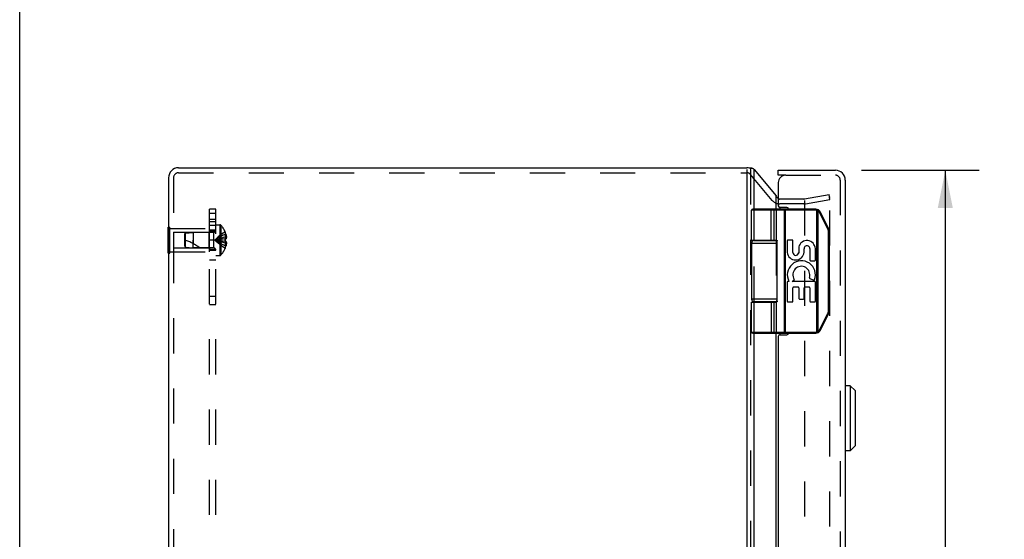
# Model space of a CAD drawing. Header units: inches. Extents: x 0 to 77.3, y 0 to 50.
# Tile 20 of 23: x 0 to 11.9, y 31.1 to 37.4. Entities that reach past the tile are written whole.
import ezdxf

# ---------------------------------------------------------------- set-up
doc = ezdxf.new("R2010")
doc.units = ezdxf.units.IN
doc.header["$LTSCALE"] = 4.25
doc.header["$MEASUREMENT"] = 0
doc.linetypes.add('HIDDEN', pattern=[0.2, 0.1, -0.1])
doc.layers.get('0').update_dxf_attribs({"linetype": 'CONTINUOUS'})
for name, color, linetype in [('DEFAULT_2', 8, 'HIDDEN'), ('DIMENSIONS', 7, 'CONTINUOUS'), ('DOOR_ASSEMBLY', 7, 'CONTINUOUS'), ('SUBPANEL', 7, 'CONTINUOUS')]:
    doc.layers.add(name, color=color, linetype=linetype)
doc.styles.get("Standard").update_dxf_attribs({"font": 'arial.ttf'})
doc.dimstyles.new('DIMSTYLE_1', dxfattribs={"dimtxt": 0.340909, "dimasz": 0.454545, "dimexe": 0.09, "dimexo": 0.07, "dimgap": 0.0375, "dimtad": 0, "dimtih": 1, "dimtoh": 1, "dimzin": 4, "dimdsep": 46, "dimtxsty": 'Standard', "dimblk": '_FILLED', "dimblk1": '_FILLED', "dimblk2": '_FILLED', "dimcen": 0.09, "dimadec": 3, "dimazin": 1, "dimtfac": 1, "dimtdec": 3, "dimtofl": 0, "dimtmove": 0, "dimatfit": 3, "dimldrblk": '_FILLED', "dimfxl": 0, "dimtolj": 1, "dimtzin": 4, "dimarcsym": 0})

# ---------------------------------------------------------------- blocks, each defined once
blk = doc.blocks.new('_FILLED')
at = {"color": 0, "linetype": 'ByBlock'}
blk.add_solid([(0, 0), (-1, 0.2), (-1, -0.2)], dxfattribs=at)
blk = doc.blocks.new('*D15')
at = {"layer": 'DIMENSIONS', "color": 2, "linetype": 'Continuous'}
for p, q in [((10.184, 35.607), (11.605, 35.607)), ((11.196, 35.607), (11.196, 26.297)), ((11.196, 15.667), (11.196, 25.103)), ((10.184, 15.667), (11.605, 15.667))]:
    blk.add_line(p, q, dxfattribs=at)
at = {"layer": 'DIMENSIONS', "color": 2, "linetype": 'Continuous', "xscale": 0.4545454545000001, "yscale": 0.4545454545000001, "zscale": 0.4545454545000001}
for p, rotation in [((11.196, 35.607), 90), ((11.196, 15.667), 270)]:
    blk.add_blockref('_FILLED', p, dxfattribs=dict(at, rotation=rotation))
at = {"layer": 'DIMENSIONS', "color": 2, "linetype": 'Continuous', "insert": (11.196, 26.126), "char_height": 0.3409, "width": 1.427, "attachment_point": 2, "line_spacing_factor": 0.9}
blk.add_mtext('19.94\\PDOOR', dxfattribs=at)

msp = doc.modelspace()

# ---------------------------------------------------------------- linework, layer by layer
at = {"color": 7, "linetype": 'Continuous'}
for p, q in [((0, 0), (0, 50)), ((8.855, 35.632), (8.825, 35.632)), ((1.797, 34.606), (1.797, 34.918)), ((1.797, 34.918), (1.801, 34.918)), ((1.797, 34.762), (1.801, 34.762)), ((1.797, 34.606), (1.801, 34.606))]:
    msp.add_line(p, q, dxfattribs=at)
at = {"color": 3, "linetype": 'Continuous'}
for p, q in [((1.921, 35.637), (8.794, 35.637)), ((8.794, 35.616), (8.794, 15.706)), ((8.886, 35.137), (8.886, 35.616)), ((8.886, 35.616), (9.149, 35.298)), ((1.801, 35.517), (1.801, 15.757)), ((9.149, 35.137), (9.149, 35.298)), ((9.195, 35.157), (9.195, 35.137)), ((8.886, 34.757), (8.886, 34.762)), ((9.149, 34.757), (9.149, 34.762)), ((8.886, 34.012), (8.886, 34.017)), ((9.149, 34.012), (9.149, 34.017)), ((8.886, 26.387), (8.886, 33.637)), ((9.149, 26.387), (9.149, 33.637)), ((9.195, 33.637), (9.195, 33.617))]:
    msp.add_line(p, q, dxfattribs=at)
for points in [[(8.837, 35.627), (8.84, 35.628), (8.843, 35.63), (8.846, 35.631), (8.849, 35.631), (8.852, 35.632), (8.855, 35.632), (8.855, 35.632)], [(8.855, 35.632), (8.858, 35.632), (8.861, 35.632), (8.864, 35.631), (8.867, 35.63), (8.869, 35.629), (8.871, 35.627)], [(8.886, 35.616), (8.884, 35.618), (8.881, 35.62), (8.879, 35.622), (8.877, 35.624), (8.874, 35.626), (8.871, 35.627)], [(9.149, 35.298), (9.15, 35.296), (9.151, 35.295), (9.152, 35.293), (9.153, 35.291), (9.154, 35.29), (9.156, 35.288)], [(9.156, 35.288), (9.16, 35.282), (9.164, 35.276), (9.169, 35.27), (9.174, 35.264), (9.176, 35.262)]]:
    msp.add_lwpolyline(points, dxfattribs=at)
for centre, radius, start, end in [((1.921, 35.517), 0.12, 90, 180), ((8.794, 35.517), 0.12, 73.7638, 90), ((9.195, 35.319), 0.06, 250.4463, 251.1917)]:
    msp.add_arc(centre, radius, start, end, dxfattribs=at)
at = {"layer": 'DEFAULT_2', "color": 8, "linetype": 'HIDDEN'}
for p, q in [((8.84, 35.616), (8.84, 15.758)), ((1.861, 35.517), (1.861, 15.757)), ((1.921, 35.577), (8.794, 35.577)), ((9.103, 35.242), (8.84, 35.556)), ((9.484, 35.259), (9.195, 35.259)), ((9.494, 35.26), (9.791, 35.313)), ((9.505, 35.201), (9.801, 35.253)), ((9.801, 35.253), (9.791, 35.313)), ((9.801, 15.996), (9.801, 35.278)), ((8.886, 34.762), (8.886, 35.137)), ((9.149, 35.137), (9.149, 34.762)), ((9.484, 35.199), (9.195, 35.199)), ((9.494, 35.242), (9.494, 16.076)), ((1.801, 34.918), (1.818, 34.918)), ((1.818, 34.606), (1.818, 34.918)), ((1.818, 34.902), (2.297, 34.902)), ((2.297, 34.622), (2.297, 34.902)), ((1.86, 34.857), (1.86, 34.667)), ((1.86, 34.857), (2.287, 34.857)), ((2.287, 34.857), (2.297, 34.867)), ((2.287, 34.857), (2.287, 34.667)), ((1.801, 34.762), (1.818, 34.762)), ((1.86, 34.667), (2.287, 34.667)), ((2.287, 34.667), (2.297, 34.657)), ((8.886, 34.017), (8.886, 34.757)), ((9.149, 34.757), (9.149, 34.017)), ((1.801, 34.606), (1.818, 34.606)), ((1.818, 34.622), (2.297, 34.622)), ((8.886, 33.637), (8.886, 34.012)), ((9.149, 34.012), (9.149, 33.637))]:
    msp.add_line(p, q, dxfattribs=at)
for points in [[(9.792, 35.288), (9.791, 35.288), (9.79, 35.288)], [(9.796, 35.287), (9.795, 35.287), (9.794, 35.288), (9.792, 35.288), (9.792, 35.288)], [(9.801, 35.278), (9.801, 35.279), (9.801, 35.28), (9.801, 35.281), (9.8, 35.282), (9.8, 35.284), (9.799, 35.285), (9.798, 35.285), (9.797, 35.286), (9.796, 35.287)]]:
    msp.add_lwpolyline(points, dxfattribs=at)
for centre, radius, start, end in [((1.921, 35.517), 0.06, 90, 180), ((8.794, 35.517), 0.06, 40, 90), ((9.195, 35.319), 0.06, 254.7667, 270), ((9.484, 35.319), 0.06, 270, 280), ((9.195, 35.319), 0.12, 220, 270), ((9.484, 35.319), 0.12, 270, 280)]:
    msp.add_arc(centre, radius, start, end, dxfattribs=at)
at = {"layer": 'DOOR_ASSEMBLY', "color": 7, "linetype": 'Continuous'}
for p, q in [((9.176, 35.547), (9.176, 35.607)), ((9.266, 35.547), (9.176, 35.547)), ((9.63, 35.137), (8.866, 35.137)), ((9.083, 35.137), (9.083, 35.137)), ((9.083, 35.137), (9.083, 35.137)), ((9.083, 35.137), (9.083, 35.137)), ((9.083, 35.137), (9.083, 35.137)), ((9.084, 35.137), (9.083, 35.137)), ((9.084, 35.137), (9.084, 35.137)), ((9.265, 33.637), (9.265, 35.137)), ((9.63, 35.124), (9.63, 35.137)), ((9.642, 35.123), (9.645, 35.135)), ((8.853, 34.762), (8.853, 35.124)), ((9.63, 35.124), (8.853, 35.124)), ((9.09, 34.762), (9.09, 35.124)), ((9.09, 34.762), (9.09, 35.124)), ((9.126, 34.762), (9.126, 35.124)), ((9.246, 35.131), (9.246, 35.131)), ((9.246, 35.131), (9.246, 35.131)), ((9.246, 35.13), (9.246, 35.131)), ((9.246, 35.13), (9.246, 35.13)), ((9.246, 35.13), (9.246, 35.13)), ((9.246, 35.129), (9.246, 35.13)), ((9.246, 35.129), (9.246, 35.129)), ((9.246, 35.128), (9.246, 35.129)), ((9.246, 35.127), (9.246, 35.128)), ((9.246, 35.128), (9.246, 35.128)), ((9.246, 35.128), (9.246, 35.128)), ((9.246, 35.127), (9.246, 35.127)), ((9.246, 35.126), (9.246, 35.127)), ((9.246, 35.126), (9.246, 35.126)), ((9.246, 35.125), (9.246, 35.126)), ((9.246, 35.125), (9.246, 35.125)), ((9.246, 35.125), (9.246, 35.125)), ((9.246, 35.124), (9.246, 35.125)), ((9.246, 35.124), (9.246, 33.65)), ((9.642, 33.651), (9.642, 35.123)), ((9.659, 33.658), (9.659, 35.116)), ((9.66, 35.117), (9.661, 35.118)), ((9.66, 35.117), (9.66, 35.117)), ((9.661, 35.119), (9.662, 35.119)), ((9.661, 35.119), (9.661, 35.119)), ((9.661, 35.118), (9.661, 35.119)), ((9.661, 35.118), (9.661, 35.118)), ((9.662, 35.121), (9.663, 35.121)), ((9.662, 35.12), (9.662, 35.121)), ((9.662, 35.12), (9.662, 35.12)), ((9.662, 35.12), (9.662, 35.12)), ((9.662, 35.119), (9.662, 35.12)), ((9.663, 35.123), (9.664, 35.123)), ((9.663, 35.122), (9.663, 35.123)), ((9.663, 35.122), (9.663, 35.122)), ((9.663, 35.122), (9.663, 35.122)), ((9.663, 35.122), (9.663, 35.122)), ((9.663, 35.121), (9.663, 35.122)), ((9.663, 35.121), (9.663, 35.121)), ((9.664, 35.123), (9.664, 35.123)), ((9.676, 35.097), (9.677, 35.097)), ((9.777, 34.894), (9.676, 35.097)), ((9.677, 35.097), (9.678, 35.098)), ((9.677, 35.097), (9.677, 35.097)), ((9.678, 35.098), (9.679, 35.098)), ((9.679, 35.098), (9.68, 35.098)), ((9.68, 35.099), (9.681, 35.099)), ((9.68, 35.098), (9.68, 35.099)), ((9.681, 35.099), (9.682, 35.1)), ((9.681, 35.099), (9.681, 35.099)), ((9.682, 35.1), (9.683, 35.1)), ((9.682, 35.1), (9.682, 35.1)), ((9.683, 35.101), (9.684, 35.101)), ((9.683, 35.1), (9.683, 35.101)), ((9.683, 35.1), (9.683, 35.1)), ((9.684, 35.101), (9.685, 35.101)), ((9.684, 35.101), (9.684, 35.101)), ((9.684, 35.101), (9.684, 35.101)), ((9.684, 35.101), (9.684, 35.101)), ((9.684, 35.101), (9.684, 35.101)), ((9.787, 34.9), (9.686, 35.102)), ((9.779, 34.895), (9.78, 34.896)), ((9.78, 34.896), (9.781, 34.896)), ((9.78, 34.896), (9.78, 34.896)), ((9.781, 34.897), (9.782, 34.897)), ((9.781, 34.896), (9.781, 34.897)), ((9.782, 34.897), (9.783, 34.897)), ((9.783, 34.898), (9.784, 34.898)), ((9.783, 34.897), (9.783, 34.898)), ((9.783, 34.897), (9.783, 34.897)), ((9.784, 34.898), (9.785, 34.898)), ((9.784, 34.898), (9.784, 34.898)), ((9.785, 34.899), (9.786, 34.899)), ((9.785, 34.899), (9.785, 34.899)), ((9.785, 34.899), (9.785, 34.899)), ((9.785, 34.898), (9.785, 34.899)), ((9.785, 34.898), (9.785, 34.898)), ((9.786, 34.899), (9.786, 34.899)), ((9.777, 34.894), (9.778, 34.895)), ((9.778, 34.895), (9.779, 34.895)), ((9.782, 33.902), (9.782, 34.872)), ((9.782, 34.872), (9.794, 34.872)), ((9.794, 33.902), (9.794, 34.872)), ((8.853, 34.727), (8.853, 34.047)), ((8.853, 34.727), (9.164, 34.727)), ((8.883, 34.757), (9.161, 34.757)), ((8.932, 34.762), (8.932, 34.757)), ((9.088, 34.762), (9.088, 34.757)), ((9.164, 34.022), (9.164, 34.752)), ((9.284, 34.755), (9.284, 34.613)), ((9.345, 34.763), (9.293, 34.763)), ((9.353, 34.613), (9.353, 34.755)), ((9.423, 34.681), (9.423, 34.606)), ((9.489, 34.615), (9.489, 34.657)), ((9.557, 34.66), (9.557, 34.52)), ((9.625, 34.52), (9.625, 34.66)), ((9.566, 34.512), (9.616, 34.512)), ((9.284, 34.254), (9.284, 34.022)), ((9.305, 34.262), (9.293, 34.262)), ((9.342, 34.262), (9.367, 34.28)), ((9.616, 34.262), (9.342, 34.262)), ((9.353, 34.022), (9.353, 34.186)), ((9.362, 34.195), (9.416, 34.195)), ((9.425, 34.186), (9.425, 34.057)), ((9.488, 34.057), (9.488, 34.186)), ((9.497, 34.195), (9.549, 34.195)), ((9.557, 34.186), (9.557, 34.022)), ((9.558, 34.297), (9.604, 34.277)), ((9.625, 34.022), (9.625, 34.254)), ((9.164, 34.047), (8.853, 34.047)), ((8.853, 33.65), (8.853, 34.012)), ((8.853, 34.012), (9.144, 34.012)), ((9.161, 34.017), (8.883, 34.017)), ((8.932, 34.017), (8.932, 34.012)), ((9.088, 34.017), (9.088, 34.012)), ((9.126, 33.65), (9.126, 34.012)), ((9.293, 34.014), (9.345, 34.014)), ((9.433, 34.048), (9.48, 34.048)), ((9.566, 34.014), (9.616, 34.014)), ((9.676, 33.677), (9.777, 33.88)), ((9.686, 33.672), (9.787, 33.874)), ((9.777, 33.88), (9.778, 33.879)), ((9.778, 33.879), (9.779, 33.879)), ((9.779, 33.879), (9.78, 33.878)), ((9.78, 33.878), (9.78, 33.878)), ((9.78, 33.878), (9.781, 33.878)), ((9.781, 33.878), (9.782, 33.877)), ((9.782, 33.902), (9.794, 33.902)), ((9.782, 33.877), (9.782, 33.877)), ((9.782, 33.877), (9.783, 33.877)), ((9.783, 33.877), (9.783, 33.876)), ((9.783, 33.876), (9.784, 33.876)), ((9.784, 33.876), (9.784, 33.876)), ((9.784, 33.876), (9.784, 33.876)), ((9.784, 33.876), (9.785, 33.876)), ((9.785, 33.876), (9.785, 33.875)), ((9.785, 33.875), (9.785, 33.875)), ((9.785, 33.875), (9.785, 33.875)), ((9.785, 33.875), (9.785, 33.875)), ((9.785, 33.875), (9.786, 33.875)), ((8.853, 33.65), (9.63, 33.65)), ((8.866, 33.637), (9.63, 33.637)), ((9.084, 33.637), (9.083, 33.637)), ((9.083, 33.637), (9.083, 33.637)), ((9.083, 33.637), (9.083, 33.637)), ((9.083, 33.637), (9.083, 33.637)), ((9.083, 33.637), (9.083, 33.637)), ((9.084, 33.637), (9.084, 33.637)), ((9.084, 33.637), (9.084, 33.637)), ((9.246, 33.65), (9.246, 33.649)), ((9.246, 33.649), (9.246, 33.649)), ((9.246, 33.649), (9.246, 33.648)), ((9.246, 33.648), (9.246, 33.648)), ((9.246, 33.648), (9.246, 33.648)), ((9.246, 33.648), (9.246, 33.647)), ((9.246, 33.647), (9.246, 33.646)), ((9.246, 33.647), (9.246, 33.647)), ((9.246, 33.646), (9.246, 33.646)), ((9.246, 33.646), (9.246, 33.645)), ((9.246, 33.645), (9.246, 33.645)), ((9.246, 33.645), (9.246, 33.645)), ((9.246, 33.645), (9.246, 33.644)), ((9.246, 33.644), (9.246, 33.644)), ((9.246, 33.644), (9.246, 33.644)), ((9.246, 33.644), (9.246, 33.643)), ((9.246, 33.643), (9.246, 33.643)), ((9.246, 33.643), (9.246, 33.642)), ((9.246, 33.642), (9.246, 33.642)), ((9.246, 33.642), (9.246, 33.642)), ((9.63, 33.65), (9.63, 33.637)), ((9.642, 33.651), (9.645, 33.639)), ((9.659, 33.658), (9.66, 33.658)), ((9.66, 33.658), (9.66, 33.657)), ((9.66, 33.657), (9.66, 33.657)), ((9.66, 33.657), (9.661, 33.656)), ((9.661, 33.656), (9.661, 33.656)), ((9.661, 33.656), (9.661, 33.655)), ((9.661, 33.655), (9.662, 33.655)), ((9.662, 33.655), (9.662, 33.654)), ((9.662, 33.654), (9.662, 33.654)), ((9.662, 33.654), (9.662, 33.654)), ((9.662, 33.654), (9.662, 33.653)), ((9.662, 33.653), (9.662, 33.653)), ((9.662, 33.653), (9.663, 33.653)), ((9.663, 33.653), (9.663, 33.652)), ((9.663, 33.652), (9.663, 33.652)), ((9.663, 33.652), (9.663, 33.652)), ((9.663, 33.652), (9.663, 33.652)), ((9.663, 33.652), (9.663, 33.651)), ((9.663, 33.651), (9.664, 33.651)), ((9.676, 33.677), (9.677, 33.677)), ((9.677, 33.677), (9.678, 33.676)), ((9.678, 33.676), (9.679, 33.676)), ((9.679, 33.676), (9.679, 33.676)), ((9.679, 33.676), (9.68, 33.675)), ((9.68, 33.675), (9.681, 33.675)), ((9.681, 33.675), (9.681, 33.675)), ((9.681, 33.675), (9.682, 33.674)), ((9.682, 33.674), (9.682, 33.674)), ((9.682, 33.674), (9.682, 33.674)), ((9.682, 33.674), (9.683, 33.674)), ((9.683, 33.674), (9.683, 33.674)), ((9.683, 33.674), (9.683, 33.673)), ((9.683, 33.673), (9.684, 33.673)), ((9.684, 33.673), (9.684, 33.673)), ((9.684, 33.673), (9.684, 33.673)), ((9.684, 33.673), (9.684, 33.673)), ((9.684, 33.673), (9.684, 33.673)), ((10.045, 33.001), (9.986, 33.001)), ((10.045, 33.001), (10.045, 32.213)), ((10.104, 32.942), (10.045, 33.001)), ((10.104, 32.942), (10.104, 32.272)), ((10.045, 32.213), (9.986, 32.213)), ((10.104, 32.272), (10.045, 32.213))]:
    msp.add_line(p, q, dxfattribs=at)
at = {"layer": 'DOOR_ASSEMBLY', "color": 3, "linetype": 'Continuous'}
for p, q in [((9.176, 35.607), (9.866, 35.607)), ((9.176, 35.457), (9.176, 35.177)), ((9.986, 35.487), (9.986, 15.787)), ((9.281, 35.157), (9.196, 35.157)), ((9.176, 33.597), (9.176, 26.427)), ((9.196, 33.617), (9.281, 33.617))]:
    msp.add_line(p, q, dxfattribs=at)
at = {"layer": 'DOOR_ASSEMBLY', "color": 8, "linetype": 'HIDDEN'}
for p, q in [((9.266, 35.547), (9.866, 35.547)), ((9.926, 35.487), (9.926, 15.787))]:
    msp.add_line(p, q, dxfattribs=at)
at = {"layer": 'DOOR_ASSEMBLY', "color": 7, "linetype": 'Continuous'}
for points in [[(9.09, 35.124), (9.09, 35.124), (9.09, 35.125), (9.09, 35.125), (9.09, 35.125), (9.09, 35.125), (9.09, 35.125), (9.09, 35.126), (9.089, 35.126), (9.089, 35.126), (9.089, 35.126), (9.089, 35.127), (9.089, 35.127), (9.089, 35.127), (9.089, 35.127), (9.089, 35.127), (9.089, 35.128), (9.089, 35.128), (9.089, 35.128), (9.089, 35.128), (9.089, 35.128), (9.089, 35.129), (9.089, 35.129), (9.089, 35.129), (9.089, 35.129), (9.089, 35.129), (9.089, 35.13), (9.089, 35.13), (9.089, 35.13), (9.089, 35.13), (9.089, 35.13), (9.089, 35.131), (9.089, 35.131), (9.089, 35.131), (9.088, 35.131), (9.088, 35.131), (9.088, 35.131), (9.088, 35.132), (9.088, 35.132), (9.088, 35.132), (9.088, 35.132), (9.088, 35.132), (9.088, 35.133), (9.088, 35.133), (9.088, 35.133), (9.088, 35.133), (9.088, 35.133), (9.088, 35.133), (9.087, 35.133), (9.087, 35.134), (9.087, 35.134), (9.087, 35.134), (9.087, 35.134), (9.087, 35.134), (9.087, 35.134), (9.087, 35.134), (9.087, 35.135), (9.087, 35.135), (9.087, 35.135), (9.087, 35.135), (9.086, 35.135), (9.086, 35.135), (9.086, 35.135), (9.086, 35.135), (9.086, 35.135), (9.086, 35.136), (9.086, 35.136), (9.086, 35.136), (9.086, 35.136), (9.086, 35.136), (9.085, 35.136), (9.085, 35.136), (9.085, 35.136), (9.085, 35.136), (9.085, 35.136), (9.085, 35.136), (9.085, 35.136), (9.085, 35.137), (9.085, 35.137), (9.085, 35.137), (9.084, 35.137), (9.084, 35.137), (9.084, 35.137), (9.084, 35.137), (9.084, 35.137), (9.084, 35.137), (9.084, 35.137)], [(9.09, 35.124), (9.09, 35.124), (9.09, 35.125), (9.09, 35.125), (9.09, 35.125), (9.09, 35.125), (9.09, 35.125), (9.09, 35.126), (9.09, 35.126), (9.09, 35.126), (9.089, 35.126), (9.089, 35.127), (9.089, 35.127), (9.089, 35.127), (9.089, 35.127), (9.089, 35.127), (9.089, 35.128), (9.089, 35.128), (9.089, 35.128), (9.089, 35.128), (9.089, 35.128), (9.089, 35.129), (9.089, 35.129), (9.089, 35.129), (9.089, 35.129), (9.089, 35.129), (9.089, 35.13), (9.089, 35.13), (9.089, 35.13), (9.089, 35.13), (9.089, 35.13), (9.089, 35.131), (9.089, 35.131), (9.089, 35.131), (9.089, 35.131), (9.088, 35.131), (9.088, 35.131), (9.088, 35.132), (9.088, 35.132), (9.088, 35.132), (9.088, 35.132), (9.088, 35.132), (9.088, 35.133), (9.088, 35.133), (9.088, 35.133), (9.088, 35.133), (9.088, 35.133), (9.088, 35.133), (9.088, 35.133), (9.087, 35.134), (9.087, 35.134), (9.087, 35.134), (9.087, 35.134), (9.087, 35.134), (9.087, 35.134), (9.087, 35.134), (9.087, 35.135), (9.087, 35.135), (9.087, 35.135), (9.087, 35.135), (9.086, 35.135), (9.086, 35.135), (9.086, 35.135), (9.086, 35.135), (9.086, 35.135), (9.086, 35.136), (9.086, 35.136), (9.086, 35.136), (9.086, 35.136), (9.086, 35.136), (9.085, 35.136), (9.085, 35.136), (9.085, 35.136), (9.085, 35.136), (9.085, 35.136), (9.085, 35.136), (9.085, 35.136), (9.085, 35.137), (9.085, 35.137), (9.085, 35.137), (9.084, 35.137), (9.084, 35.137), (9.084, 35.137), (9.084, 35.137), (9.084, 35.137), (9.084, 35.137), (9.084, 35.137), (9.084, 35.137)], [(9.126, 35.124), (9.126, 35.124), (9.126, 35.124), (9.126, 35.125), (9.126, 35.125), (9.126, 35.125), (9.126, 35.125), (9.125, 35.125), (9.125, 35.126), (9.125, 35.126), (9.125, 35.126), (9.125, 35.126), (9.125, 35.127), (9.125, 35.127), (9.125, 35.127), (9.125, 35.127), (9.125, 35.127), (9.125, 35.128), (9.125, 35.128), (9.125, 35.128), (9.125, 35.128), (9.125, 35.128), (9.125, 35.129), (9.125, 35.129), (9.125, 35.129), (9.125, 35.129), (9.125, 35.129), (9.125, 35.13), (9.124, 35.13), (9.124, 35.13), (9.124, 35.13), (9.124, 35.13), (9.124, 35.131), (9.124, 35.131), (9.124, 35.131), (9.124, 35.131), (9.124, 35.131), (9.124, 35.131), (9.124, 35.132), (9.124, 35.132), (9.123, 35.132), (9.123, 35.132), (9.123, 35.132), (9.123, 35.133), (9.123, 35.133), (9.123, 35.133), (9.123, 35.133), (9.123, 35.133), (9.123, 35.133), (9.122, 35.133), (9.122, 35.134), (9.122, 35.134), (9.122, 35.134), (9.122, 35.134), (9.122, 35.134), (9.122, 35.134), (9.122, 35.134), (9.121, 35.135), (9.121, 35.135), (9.121, 35.135), (9.121, 35.135), (9.121, 35.135), (9.121, 35.135), (9.121, 35.135), (9.12, 35.135), (9.12, 35.135), (9.12, 35.136), (9.12, 35.136), (9.12, 35.136), (9.12, 35.136), (9.12, 35.136), (9.119, 35.136), (9.119, 35.136), (9.119, 35.136), (9.119, 35.136), (9.119, 35.136), (9.119, 35.136), (9.118, 35.136), (9.118, 35.137), (9.118, 35.137), (9.118, 35.137), (9.118, 35.137), (9.118, 35.137), (9.118, 35.137), (9.117, 35.137), (9.117, 35.137), (9.117, 35.137), (9.117, 35.137), (9.117, 35.137), (9.117, 35.137), (9.116, 35.137), (9.116, 35.137), (9.116, 35.137), (9.116, 35.137), (9.116, 35.137)], [(9.246, 35.133), (9.246, 35.133), (9.246, 35.133), (9.246, 35.133), (9.246, 35.133), (9.246, 35.133), (9.246, 35.133), (9.246, 35.134), (9.246, 35.134), (9.246, 35.134), (9.246, 35.134), (9.245, 35.134), (9.245, 35.134), (9.245, 35.134), (9.245, 35.135), (9.245, 35.135), (9.245, 35.135), (9.245, 35.135), (9.245, 35.135), (9.245, 35.135), (9.245, 35.135), (9.245, 35.135), (9.245, 35.135), (9.245, 35.136), (9.245, 35.136), (9.245, 35.136), (9.245, 35.136), (9.245, 35.136), (9.245, 35.136), (9.245, 35.136), (9.245, 35.136), (9.245, 35.136), (9.245, 35.136), (9.245, 35.136), (9.245, 35.136), (9.245, 35.137), (9.245, 35.137), (9.245, 35.137), (9.245, 35.137), (9.245, 35.137), (9.245, 35.137), (9.245, 35.137), (9.245, 35.137), (9.245, 35.137), (9.244, 35.137), (9.244, 35.137), (9.244, 35.137), (9.244, 35.137), (9.244, 35.137), (9.244, 35.137), (9.244, 35.137), (9.244, 35.137)], [(9.246, 35.132), (9.246, 35.132), (9.246, 35.133)], [(9.246, 35.131), (9.246, 35.132), (9.246, 35.132)], [(9.659, 35.116), (9.659, 35.116), (9.658, 35.116), (9.658, 35.117), (9.657, 35.117), (9.657, 35.117), (9.656, 35.117), (9.656, 35.118), (9.655, 35.118), (9.655, 35.118), (9.654, 35.118), (9.654, 35.119), (9.653, 35.119), (9.653, 35.119), (9.652, 35.119), (9.651, 35.12), (9.651, 35.12), (9.65, 35.12), (9.65, 35.12), (9.649, 35.12), (9.649, 35.121), (9.648, 35.121), (9.648, 35.121), (9.647, 35.121), (9.646, 35.121), (9.646, 35.121), (9.645, 35.122), (9.645, 35.122), (9.644, 35.122), (9.644, 35.122), (9.643, 35.122), (9.643, 35.122), (9.642, 35.123)], [(9.659, 35.116), (9.659, 35.116), (9.66, 35.116), (9.66, 35.117)], [(9.676, 35.097), (9.676, 35.097), (9.676, 35.098), (9.675, 35.098), (9.675, 35.098), (9.675, 35.099), (9.675, 35.099), (9.674, 35.1), (9.674, 35.1), (9.674, 35.101), (9.673, 35.101), (9.673, 35.102), (9.673, 35.102), (9.673, 35.103), (9.672, 35.103), (9.672, 35.103), (9.672, 35.104), (9.671, 35.104), (9.671, 35.105), (9.671, 35.105), (9.67, 35.106), (9.67, 35.106), (9.67, 35.106), (9.669, 35.107), (9.669, 35.107), (9.669, 35.108), (9.668, 35.108), (9.668, 35.108), (9.668, 35.109), (9.667, 35.109), (9.667, 35.11), (9.666, 35.11), (9.666, 35.11), (9.666, 35.111), (9.665, 35.111), (9.665, 35.111), (9.664, 35.112), (9.664, 35.112), (9.664, 35.112), (9.663, 35.113), (9.663, 35.113), (9.662, 35.113), (9.662, 35.114), (9.661, 35.114), (9.661, 35.114), (9.661, 35.115), (9.66, 35.115), (9.66, 35.115), (9.659, 35.116)], [(9.664, 35.123), (9.664, 35.123), (9.664, 35.124), (9.664, 35.124), (9.664, 35.124), (9.664, 35.124), (9.664, 35.124), (9.664, 35.124), (9.664, 35.124), (9.664, 35.124), (9.664, 35.124), (9.664, 35.125), (9.664, 35.125), (9.664, 35.125), (9.664, 35.125), (9.664, 35.125), (9.665, 35.125), (9.665, 35.125), (9.665, 35.125), (9.665, 35.125), (9.665, 35.125), (9.665, 35.125), (9.665, 35.126), (9.665, 35.126), (9.665, 35.126), (9.665, 35.126), (9.665, 35.126), (9.665, 35.126), (9.665, 35.126), (9.665, 35.126), (9.665, 35.126), (9.665, 35.126), (9.665, 35.126), (9.665, 35.126), (9.665, 35.126), (9.665, 35.126), (9.665, 35.126), (9.665, 35.126), (9.665, 35.126), (9.665, 35.126), (9.665, 35.126), (9.665, 35.126), (9.665, 35.126), (9.665, 35.126)], [(9.685, 35.101), (9.685, 35.101), (9.685, 35.101), (9.685, 35.102), (9.685, 35.102), (9.685, 35.102), (9.685, 35.102), (9.685, 35.102), (9.685, 35.102), (9.685, 35.102), (9.685, 35.102), (9.685, 35.102), (9.686, 35.102), (9.686, 35.102), (9.686, 35.102), (9.686, 35.102), (9.686, 35.102), (9.686, 35.102), (9.686, 35.102), (9.686, 35.102), (9.686, 35.102), (9.686, 35.102), (9.686, 35.102), (9.686, 35.102), (9.686, 35.102), (9.686, 35.102), (9.686, 35.102), (9.686, 35.102), (9.686, 35.102), (9.686, 35.102), (9.686, 35.102)], [(9.786, 34.899), (9.786, 34.899), (9.786, 34.899), (9.786, 34.899), (9.786, 34.899), (9.786, 34.899), (9.786, 34.899), (9.786, 34.899), (9.786, 34.9), (9.786, 34.9), (9.787, 34.9), (9.787, 34.9), (9.787, 34.9), (9.787, 34.9), (9.787, 34.9), (9.787, 34.9), (9.787, 34.9), (9.787, 34.9), (9.787, 34.9), (9.787, 34.9), (9.787, 34.9), (9.787, 34.9), (9.787, 34.9), (9.787, 34.9), (9.787, 34.9), (9.787, 34.9), (9.787, 34.9), (9.787, 34.9), (9.787, 34.9), (9.787, 34.9), (9.787, 34.9)], [(9.782, 34.872), (9.782, 34.873), (9.782, 34.873), (9.782, 34.874), (9.782, 34.874), (9.782, 34.875), (9.782, 34.875), (9.782, 34.876), (9.782, 34.877), (9.782, 34.877), (9.782, 34.878), (9.782, 34.878), (9.782, 34.879), (9.782, 34.879), (9.782, 34.88), (9.782, 34.88), (9.782, 34.881), (9.782, 34.881), (9.782, 34.882), (9.781, 34.883), (9.781, 34.883), (9.781, 34.884), (9.781, 34.884), (9.781, 34.885), (9.781, 34.885), (9.781, 34.886), (9.78, 34.886), (9.78, 34.887), (9.78, 34.887), (9.78, 34.888), (9.78, 34.888), (9.78, 34.889), (9.779, 34.889), (9.779, 34.89), (9.779, 34.89), (9.779, 34.891), (9.779, 34.891), (9.778, 34.892), (9.778, 34.892), (9.778, 34.893), (9.778, 34.893), (9.777, 34.894), (9.777, 34.894)], [(8.853, 34.762), (9.144, 34.762), (9.144, 34.762), (9.145, 34.762), (9.146, 34.762), (9.146, 34.762), (9.147, 34.762), (9.148, 34.762), (9.148, 34.762), (9.149, 34.762), (9.149, 34.762), (9.15, 34.762), (9.15, 34.762), (9.151, 34.761), (9.151, 34.761), (9.152, 34.761), (9.152, 34.761), (9.153, 34.761), (9.153, 34.761), (9.153, 34.761), (9.154, 34.761), (9.154, 34.761), (9.155, 34.761), (9.155, 34.761), (9.155, 34.76), (9.156, 34.76), (9.156, 34.76), (9.156, 34.76), (9.156, 34.76), (9.157, 34.76), (9.157, 34.76), (9.157, 34.76), (9.158, 34.76), (9.158, 34.759), (9.158, 34.759), (9.158, 34.759), (9.159, 34.759), (9.159, 34.759), (9.159, 34.759), (9.159, 34.759), (9.159, 34.759), (9.16, 34.758), (9.16, 34.758), (9.16, 34.758), (9.16, 34.758), (9.16, 34.758), (9.16, 34.758), (9.161, 34.758), (9.161, 34.758), (9.161, 34.758), (9.161, 34.757), (9.161, 34.757), (9.161, 34.757), (9.161, 34.757), (9.161, 34.757), (9.162, 34.757), (9.162, 34.757), (9.162, 34.757), (9.162, 34.756), (9.162, 34.756), (9.162, 34.756), (9.162, 34.756), (9.162, 34.756), (9.162, 34.756), (9.162, 34.756), (9.163, 34.756), (9.163, 34.755), (9.163, 34.755), (9.163, 34.755), (9.163, 34.755), (9.163, 34.755), (9.163, 34.755), (9.163, 34.755), (9.163, 34.755), (9.163, 34.755), (9.163, 34.754), (9.163, 34.754), (9.163, 34.754), (9.163, 34.754), (9.163, 34.754), (9.163, 34.754), (9.163, 34.754), (9.163, 34.754), (9.163, 34.754), (9.163, 34.753), (9.163, 34.753), (9.163, 34.753), (9.164, 34.753), (9.164, 34.753), (9.164, 34.753), (9.164, 34.753), (9.164, 34.753), (9.164, 34.753), (9.164, 34.752), (9.164, 34.752), (9.164, 34.752), (9.164, 34.752), (9.164, 34.752), (9.164, 34.752)], [(9.09, 34.012), (9.09, 33.65), (9.09, 33.65), (9.09, 33.649), (9.09, 33.649), (9.09, 33.649), (9.09, 33.649), (9.09, 33.648), (9.09, 33.648), (9.089, 33.648), (9.089, 33.648), (9.089, 33.648), (9.089, 33.647), (9.089, 33.647), (9.089, 33.647), (9.089, 33.647), (9.089, 33.647), (9.089, 33.646), (9.089, 33.646), (9.089, 33.646), (9.089, 33.646), (9.089, 33.645), (9.089, 33.645), (9.089, 33.645), (9.089, 33.645), (9.089, 33.645), (9.089, 33.644), (9.089, 33.644), (9.089, 33.644), (9.089, 33.644), (9.089, 33.644), (9.089, 33.644), (9.089, 33.643), (9.089, 33.643), (9.089, 33.643), (9.088, 33.643), (9.088, 33.643), (9.088, 33.642), (9.088, 33.642), (9.088, 33.642), (9.088, 33.642), (9.088, 33.642), (9.088, 33.642), (9.088, 33.641), (9.088, 33.641), (9.088, 33.641), (9.088, 33.641), (9.088, 33.641), (9.088, 33.641), (9.087, 33.64), (9.087, 33.64), (9.087, 33.64), (9.087, 33.64), (9.087, 33.64), (9.087, 33.64), (9.087, 33.64), (9.087, 33.639), (9.087, 33.639), (9.087, 33.639), (9.087, 33.639), (9.087, 33.639), (9.086, 33.639), (9.086, 33.639), (9.086, 33.639), (9.086, 33.639), (9.086, 33.638), (9.086, 33.638), (9.086, 33.638), (9.086, 33.638), (9.086, 33.638), (9.086, 33.638), (9.085, 33.638), (9.085, 33.638), (9.085, 33.638), (9.085, 33.638), (9.085, 33.638), (9.085, 33.638), (9.085, 33.637), (9.085, 33.637), (9.085, 33.637), (9.085, 33.637), (9.084, 33.637), (9.084, 33.637), (9.084, 33.637), (9.084, 33.637), (9.084, 33.637), (9.084, 33.637), (9.084, 33.637)], [(9.09, 34.012), (9.09, 33.65), (9.09, 33.65), (9.09, 33.649), (9.09, 33.649), (9.09, 33.649), (9.09, 33.649), (9.09, 33.648), (9.09, 33.648), (9.09, 33.648), (9.09, 33.648), (9.089, 33.648), (9.089, 33.647), (9.089, 33.647), (9.089, 33.647), (9.089, 33.647), (9.089, 33.647), (9.089, 33.646), (9.089, 33.646), (9.089, 33.646), (9.089, 33.646), (9.089, 33.645), (9.089, 33.645), (9.089, 33.645), (9.089, 33.645), (9.089, 33.645), (9.089, 33.644), (9.089, 33.644), (9.089, 33.644), (9.089, 33.644), (9.089, 33.644), (9.089, 33.644), (9.089, 33.643), (9.089, 33.643), (9.089, 33.643), (9.089, 33.643), (9.088, 33.643), (9.088, 33.642), (9.088, 33.642), (9.088, 33.642), (9.088, 33.642), (9.088, 33.642), (9.088, 33.642), (9.088, 33.641), (9.088, 33.641), (9.088, 33.641), (9.088, 33.641), (9.088, 33.641), (9.088, 33.641), (9.088, 33.64), (9.087, 33.64), (9.087, 33.64), (9.087, 33.64), (9.087, 33.64), (9.087, 33.64), (9.087, 33.64), (9.087, 33.639), (9.087, 33.639), (9.087, 33.639), (9.087, 33.639), (9.087, 33.639), (9.086, 33.639), (9.086, 33.639), (9.086, 33.639), (9.086, 33.639), (9.086, 33.638), (9.086, 33.638), (9.086, 33.638), (9.086, 33.638), (9.086, 33.638), (9.086, 33.638), (9.085, 33.638), (9.085, 33.638), (9.085, 33.638), (9.085, 33.638), (9.085, 33.638), (9.085, 33.638), (9.085, 33.637), (9.085, 33.637), (9.085, 33.637), (9.085, 33.637), (9.084, 33.637), (9.084, 33.637), (9.084, 33.637), (9.084, 33.637), (9.084, 33.637), (9.084, 33.637), (9.084, 33.637)], [(9.164, 34.022), (9.164, 34.022), (9.164, 34.022), (9.164, 34.022), (9.164, 34.022), (9.164, 34.021), (9.164, 34.021), (9.164, 34.021), (9.164, 34.021), (9.164, 34.021), (9.164, 34.021), (9.164, 34.021), (9.163, 34.021), (9.163, 34.021), (9.163, 34.02), (9.163, 34.02), (9.163, 34.02), (9.163, 34.02), (9.163, 34.02), (9.163, 34.02), (9.163, 34.02), (9.163, 34.02), (9.163, 34.02), (9.163, 34.019), (9.163, 34.019), (9.163, 34.019), (9.163, 34.019), (9.163, 34.019), (9.163, 34.019), (9.163, 34.019), (9.163, 34.019), (9.163, 34.019), (9.163, 34.018), (9.163, 34.018), (9.162, 34.018), (9.162, 34.018), (9.162, 34.018), (9.162, 34.018), (9.162, 34.018), (9.162, 34.018), (9.162, 34.018), (9.162, 34.017), (9.162, 34.017), (9.162, 34.017), (9.161, 34.017), (9.161, 34.017), (9.161, 34.017), (9.161, 34.017), (9.161, 34.017), (9.161, 34.016), (9.161, 34.016), (9.161, 34.016), (9.16, 34.016), (9.16, 34.016), (9.16, 34.016), (9.16, 34.016), (9.16, 34.016), (9.16, 34.015), (9.159, 34.015), (9.159, 34.015), (9.159, 34.015), (9.159, 34.015), (9.159, 34.015), (9.158, 34.015), (9.158, 34.015), (9.158, 34.014), (9.158, 34.014), (9.157, 34.014), (9.157, 34.014), (9.157, 34.014), (9.156, 34.014), (9.156, 34.014), (9.156, 34.014), (9.156, 34.014), (9.155, 34.013), (9.155, 34.013), (9.155, 34.013), (9.154, 34.013), (9.154, 34.013), (9.153, 34.013), (9.153, 34.013), (9.153, 34.013), (9.152, 34.013), (9.152, 34.013), (9.151, 34.013), (9.151, 34.012), (9.15, 34.012), (9.15, 34.012), (9.149, 34.012), (9.149, 34.012), (9.148, 34.012), (9.148, 34.012), (9.147, 34.012), (9.146, 34.012), (9.146, 34.012), (9.145, 34.012), (9.144, 34.012), (9.144, 34.012)], [(9.777, 33.88), (9.777, 33.88), (9.778, 33.881), (9.778, 33.881), (9.778, 33.882), (9.778, 33.882), (9.779, 33.883), (9.779, 33.883), (9.779, 33.884), (9.779, 33.884), (9.779, 33.885), (9.78, 33.885), (9.78, 33.886), (9.78, 33.886), (9.78, 33.887), (9.78, 33.887), (9.78, 33.888), (9.781, 33.888), (9.781, 33.889), (9.781, 33.889), (9.781, 33.89), (9.781, 33.89), (9.781, 33.891), (9.781, 33.891), (9.782, 33.892), (9.782, 33.892), (9.782, 33.893), (9.782, 33.894), (9.782, 33.894), (9.782, 33.895), (9.782, 33.895), (9.782, 33.896), (9.782, 33.896), (9.782, 33.897), (9.782, 33.897), (9.782, 33.898), (9.782, 33.898), (9.782, 33.899), (9.782, 33.9), (9.782, 33.9), (9.782, 33.901), (9.782, 33.901), (9.782, 33.902)], [(9.786, 33.875), (9.786, 33.875), (9.786, 33.875), (9.786, 33.875), (9.786, 33.875), (9.786, 33.875), (9.786, 33.875), (9.786, 33.875), (9.786, 33.874), (9.786, 33.874), (9.786, 33.874), (9.787, 33.874), (9.787, 33.874), (9.787, 33.874), (9.787, 33.874), (9.787, 33.874), (9.787, 33.874), (9.787, 33.874), (9.787, 33.874), (9.787, 33.874), (9.787, 33.874), (9.787, 33.874), (9.787, 33.874), (9.787, 33.874), (9.787, 33.874), (9.787, 33.874), (9.787, 33.874), (9.787, 33.874), (9.787, 33.874), (9.787, 33.874), (9.787, 33.874), (9.787, 33.874)], [(9.126, 33.65), (9.126, 33.65), (9.126, 33.65), (9.126, 33.649), (9.126, 33.649), (9.126, 33.649), (9.126, 33.649), (9.125, 33.648), (9.125, 33.648), (9.125, 33.648), (9.125, 33.648), (9.125, 33.648), (9.125, 33.647), (9.125, 33.647), (9.125, 33.647), (9.125, 33.647), (9.125, 33.647), (9.125, 33.646), (9.125, 33.646), (9.125, 33.646), (9.125, 33.646), (9.125, 33.645), (9.125, 33.645), (9.125, 33.645), (9.125, 33.645), (9.125, 33.645), (9.125, 33.644), (9.125, 33.644), (9.124, 33.644), (9.124, 33.644), (9.124, 33.644), (9.124, 33.644), (9.124, 33.643), (9.124, 33.643), (9.124, 33.643), (9.124, 33.643), (9.124, 33.643), (9.124, 33.642), (9.124, 33.642), (9.124, 33.642), (9.123, 33.642), (9.123, 33.642), (9.123, 33.642), (9.123, 33.641), (9.123, 33.641), (9.123, 33.641), (9.123, 33.641), (9.123, 33.641), (9.123, 33.641), (9.122, 33.64), (9.122, 33.64), (9.122, 33.64), (9.122, 33.64), (9.122, 33.64), (9.122, 33.64), (9.122, 33.64), (9.122, 33.639), (9.121, 33.639), (9.121, 33.639), (9.121, 33.639), (9.121, 33.639), (9.121, 33.639), (9.121, 33.639), (9.121, 33.639), (9.12, 33.639), (9.12, 33.638), (9.12, 33.638), (9.12, 33.638), (9.12, 33.638), (9.12, 33.638), (9.12, 33.638), (9.119, 33.638), (9.119, 33.638), (9.119, 33.638), (9.119, 33.638), (9.119, 33.638), (9.119, 33.638), (9.118, 33.637), (9.118, 33.637), (9.118, 33.637), (9.118, 33.637), (9.118, 33.637), (9.118, 33.637), (9.118, 33.637), (9.117, 33.637), (9.117, 33.637), (9.117, 33.637), (9.117, 33.637), (9.117, 33.637), (9.117, 33.637), (9.116, 33.637), (9.116, 33.637), (9.116, 33.637), (9.116, 33.637), (9.116, 33.637)], [(9.246, 33.642), (9.246, 33.641), (9.246, 33.641), (9.246, 33.641), (9.246, 33.641), (9.246, 33.641), (9.246, 33.641), (9.246, 33.64), (9.246, 33.64), (9.246, 33.64), (9.246, 33.64), (9.246, 33.64), (9.245, 33.64), (9.245, 33.64), (9.245, 33.639), (9.245, 33.639), (9.245, 33.639), (9.245, 33.639), (9.245, 33.639), (9.245, 33.639), (9.245, 33.639), (9.245, 33.639), (9.245, 33.639), (9.245, 33.638), (9.245, 33.638), (9.245, 33.638), (9.245, 33.638), (9.245, 33.638), (9.245, 33.638), (9.245, 33.638), (9.245, 33.638), (9.245, 33.638), (9.245, 33.638), (9.245, 33.638), (9.245, 33.638), (9.245, 33.637), (9.245, 33.637), (9.245, 33.637), (9.245, 33.637), (9.245, 33.637), (9.245, 33.637), (9.245, 33.637), (9.245, 33.637), (9.245, 33.637), (9.245, 33.637), (9.244, 33.637), (9.244, 33.637), (9.244, 33.637), (9.244, 33.637), (9.244, 33.637), (9.244, 33.637), (9.244, 33.637), (9.244, 33.637)], [(9.642, 33.651), (9.643, 33.652), (9.643, 33.652), (9.644, 33.652), (9.644, 33.652), (9.645, 33.652), (9.645, 33.652), (9.646, 33.652), (9.646, 33.653), (9.647, 33.653), (9.648, 33.653), (9.648, 33.653), (9.649, 33.653), (9.649, 33.654), (9.65, 33.654), (9.65, 33.654), (9.651, 33.654), (9.651, 33.654), (9.652, 33.655), (9.653, 33.655), (9.653, 33.655), (9.654, 33.655), (9.654, 33.656), (9.655, 33.656), (9.655, 33.656), (9.656, 33.656), (9.656, 33.657), (9.657, 33.657), (9.657, 33.657), (9.658, 33.657), (9.658, 33.658), (9.659, 33.658), (9.659, 33.658)], [(9.659, 33.658), (9.66, 33.659), (9.66, 33.659), (9.661, 33.659), (9.661, 33.659), (9.661, 33.66), (9.662, 33.66), (9.662, 33.66), (9.663, 33.661), (9.663, 33.661), (9.664, 33.661), (9.664, 33.662), (9.664, 33.662), (9.665, 33.663), (9.665, 33.663), (9.666, 33.663), (9.666, 33.664), (9.666, 33.664), (9.667, 33.664), (9.667, 33.665), (9.668, 33.665), (9.668, 33.666), (9.668, 33.666), (9.669, 33.666), (9.669, 33.667), (9.669, 33.667), (9.67, 33.668), (9.67, 33.668), (9.67, 33.668), (9.671, 33.669), (9.671, 33.669), (9.671, 33.67), (9.672, 33.67), (9.672, 33.67), (9.672, 33.671), (9.673, 33.671), (9.673, 33.672), (9.673, 33.672), (9.673, 33.673), (9.674, 33.673), (9.674, 33.674), (9.674, 33.674), (9.675, 33.675), (9.675, 33.675), (9.675, 33.675), (9.675, 33.676), (9.676, 33.676), (9.676, 33.677), (9.676, 33.677)], [(9.664, 33.651), (9.664, 33.651), (9.664, 33.651), (9.664, 33.651), (9.664, 33.65), (9.664, 33.65), (9.664, 33.65), (9.664, 33.65), (9.664, 33.65), (9.664, 33.65), (9.664, 33.65), (9.664, 33.65), (9.664, 33.649), (9.664, 33.649), (9.664, 33.649), (9.664, 33.649), (9.664, 33.649), (9.664, 33.649), (9.665, 33.649), (9.665, 33.649), (9.665, 33.649), (9.665, 33.649), (9.665, 33.649), (9.665, 33.648), (9.665, 33.648), (9.665, 33.648), (9.665, 33.648), (9.665, 33.648), (9.665, 33.648), (9.665, 33.648), (9.665, 33.648), (9.665, 33.648), (9.665, 33.648), (9.665, 33.648), (9.665, 33.648), (9.665, 33.648), (9.665, 33.648), (9.665, 33.648), (9.665, 33.648), (9.665, 33.648), (9.665, 33.648), (9.665, 33.648), (9.665, 33.648), (9.665, 33.647), (9.665, 33.647), (9.665, 33.647)], [(9.684, 33.673), (9.685, 33.673), (9.685, 33.673), (9.685, 33.672), (9.685, 33.672), (9.685, 33.672), (9.685, 33.672), (9.685, 33.672), (9.685, 33.672), (9.685, 33.672), (9.685, 33.672), (9.685, 33.672), (9.685, 33.672), (9.686, 33.672), (9.686, 33.672), (9.686, 33.672), (9.686, 33.672), (9.686, 33.672), (9.686, 33.672), (9.686, 33.672), (9.686, 33.672), (9.686, 33.672), (9.686, 33.672), (9.686, 33.672), (9.686, 33.672), (9.686, 33.672), (9.686, 33.672), (9.686, 33.672), (9.686, 33.672), (9.686, 33.672), (9.686, 33.672), (9.686, 33.672)]]:
    msp.add_lwpolyline(points, dxfattribs=at)
at = {"layer": 'DOOR_ASSEMBLY', "color": 3, "linetype": 'Continuous'}
for centre, radius, start, end in [((9.266, 35.457), 0.09, 90, 180), ((9.866, 35.487), 0.12, 0, 90), ((9.196, 35.177), 0.02, 180, 270), ((9.281, 35.137), 0.02, 0, 90), ((9.196, 33.597), 0.02, 90, 180), ((9.281, 33.637), 0.02, 270, 360)]:
    msp.add_arc(centre, radius, start, end, dxfattribs=at)
at = {"layer": 'DOOR_ASSEMBLY', "color": 8, "linetype": 'HIDDEN'}
msp.add_arc((9.866, 35.487), 0.06, 0, 90, dxfattribs=at)
at = {"layer": 'DOOR_ASSEMBLY', "color": 7, "linetype": 'Continuous'}
for centre, radius, start, end in [((8.866, 35.124), 0.013, 90, 180), ((9.63, 35.074), 0.0625, 26.565, 90), ((9.63, 35.074), 0.0495, 76.056, 90), ((9.731, 34.872), 0.0625, 360, 26.5651), ((8.883, 34.727), 0.03, 90, 180), ((9.138, 34.727), 0.03, 30.1277, 90), ((9.293, 34.755), 0.0084, 90, 180), ((9.345, 34.755), 0.0084, 0, 90), ((9.522, 34.655), 0.102, 2.5311, 165.2013), ((9.523, 34.66), 0.0343, 0, 183.9372), ((9.386, 34.624), 0.102, 185.6616, 354.9365), ((9.388, 34.613), 0.0353, 180, 349.421), ((9.455, 34.342), 0.17, 339.2967, 207.8817), ((9.455, 34.343), 0.102, 341.514, 212.9235), ((9.566, 34.52), 0.0084, 180, 270), ((9.616, 34.52), 0.0084, 270, 360), ((9.563, 34.307), 0.0112, 161.514, 247.3019), ((9.293, 34.254), 0.0084, 90, 180), ((9.362, 34.186), 0.0084, 90, 180), ((9.364, 34.284), 0.0055, 305.0553, 32.9235), ((9.416, 34.186), 0.0084, 0, 90), ((9.497, 34.186), 0.0084, 90, 180), ((9.549, 34.186), 0.0084, 0, 90), ((9.607, 34.284), 0.00764, 246.3656, 339.2967), ((9.616, 34.254), 0.0084, 0, 90), ((8.883, 34.047), 0.03, 180, 270), ((9.138, 34.047), 0.03, 270, 329.8723), ((9.293, 34.022), 0.0084, 180, 270), ((9.345, 34.022), 0.0084, 270, 360), ((9.433, 34.057), 0.0084, 180, 270), ((9.48, 34.057), 0.0084, 270, 360), ((9.566, 34.022), 0.0084, 180, 270), ((9.616, 34.022), 0.0084, 270, 360), ((9.731, 33.902), 0.0625, 333.4349, 0), ((8.866, 33.65), 0.013, 180, 270), ((9.63, 33.699), 0.0625, 270, 333.435), ((9.63, 33.699), 0.0495, 270, 283.944)]:
    msp.add_arc(centre, radius, start, end, dxfattribs=at)
at = {"layer": 'SUBPANEL', "color": 8, "linetype": 'HIDDEN'}
for p, q in [((2.297, 16.137), (2.297, 35.137)), ((2.372, 35.137), (2.297, 35.137)), ((2.372, 16.137), (2.372, 35.137)), ((2.372, 35.085), (2.297, 35.085)), ((2.372, 35.012), (2.297, 35.012)), ((2.372, 34.983), (2.297, 34.983)), ((2.297, 34.943), (2.372, 34.943)), ((2.372, 34.948), (2.419, 34.948)), ((2.419, 34.948), (2.419, 34.575)), ((2.433, 34.942), (2.433, 34.582)), ((1.997, 34.836), (2.007, 34.847)), ((1.997, 34.688), (1.997, 34.836)), ((2.007, 34.847), (2.097, 34.856)), ((2.007, 34.677), (2.007, 34.847)), ((2.097, 34.856), (2.097, 34.762)), ((2.344, 34.856), (2.097, 34.856)), ((2.297, 34.887), (2.372, 34.887)), ((2.297, 34.871), (2.372, 34.871)), ((2.344, 34.856), (2.344, 34.668)), ((2.486, 34.777), (2.463, 34.775)), ((2.486, 34.861), (2.485, 34.861)), ((2.485, 34.861), (2.486, 34.86)), ((2.485, 34.777), (2.485, 34.775)), ((2.486, 34.777), (2.485, 34.777)), ((2.486, 34.86), (2.486, 34.777)), ((2.486, 34.83), (2.496, 34.83)), ((2.486, 34.797), (2.5, 34.797)), ((2.486, 34.777), (2.496, 34.777)), ((1.997, 34.688), (2.007, 34.677)), ((2.007, 34.677), (2.097, 34.668)), ((2.097, 34.668), (2.097, 34.762)), ((2.097, 34.762), (2.097, 34.72)), ((2.344, 34.668), (2.097, 34.668)), ((2.372, 34.762), (2.297, 34.762)), ((2.421, 34.771), (2.4, 34.768)), ((2.442, 34.773), (2.421, 34.77)), ((2.463, 34.775), (2.442, 34.773)), ((2.486, 34.746), (2.463, 34.749)), ((2.485, 34.765), (2.486, 34.762)), ((2.486, 34.762), (2.485, 34.759)), ((2.485, 34.749), (2.485, 34.746)), ((2.486, 34.746), (2.485, 34.746)), ((2.486, 34.664), (2.485, 34.663)), ((2.485, 34.663), (2.486, 34.662)), ((2.486, 34.746), (2.486, 34.664)), ((2.496, 34.746), (2.486, 34.746)), ((2.486, 34.727), (2.5, 34.727)), ((2.486, 34.693), (2.496, 34.693)), ((2.297, 34.653), (2.372, 34.653)), ((2.372, 34.637), (2.297, 34.637)), ((2.372, 34.575), (2.419, 34.575)), ((2.372, 34.52), (2.297, 34.52)), ((2.372, 34.08), (2.297, 34.08)), ((2.372, 33.979), (2.297, 33.979))]:
    msp.add_line(p, q, dxfattribs=at)
for points in [[(2.485, 34.861), (2.463, 34.848), (2.442, 34.833), (2.421, 34.817), (2.4, 34.8), (2.381, 34.781), (2.362, 34.762)], [(2.486, 34.83), (2.463, 34.821), (2.442, 34.811), (2.421, 34.8), (2.4, 34.788), (2.381, 34.775), (2.362, 34.762)], [(2.486, 34.797), (2.463, 34.792), (2.442, 34.787), (2.421, 34.781), (2.4, 34.775), (2.381, 34.769), (2.362, 34.762)], [(2.486, 34.762), (2.485, 34.765), (2.485, 34.767), (2.485, 34.77), (2.485, 34.772), (2.485, 34.775), (2.485, 34.777)], [(2.496, 34.83), (2.496, 34.826), (2.497, 34.822), (2.498, 34.818), (2.499, 34.814), (2.499, 34.809), (2.5, 34.805), (2.5, 34.801), (2.5, 34.797)], [(2.5, 34.797), (2.5, 34.795), (2.5, 34.792), (2.499, 34.79), (2.499, 34.787), (2.498, 34.785), (2.497, 34.783), (2.497, 34.78), (2.496, 34.777)], [(2.4, 34.768), (2.381, 34.765), (2.362, 34.762)], [(2.4, 34.768), (2.381, 34.765), (2.362, 34.762)], [(2.485, 34.663), (2.463, 34.676), (2.442, 34.691), (2.421, 34.707), (2.4, 34.724), (2.381, 34.743), (2.362, 34.762)], [(2.486, 34.693), (2.463, 34.703), (2.442, 34.713), (2.421, 34.724), (2.4, 34.736), (2.381, 34.749), (2.362, 34.762)], [(2.463, 34.749), (2.442, 34.751), (2.421, 34.753), (2.4, 34.756), (2.381, 34.759), (2.362, 34.762)], [(2.442, 34.751), (2.421, 34.753), (2.4, 34.756), (2.381, 34.759), (2.362, 34.762)], [(2.486, 34.727), (2.463, 34.732), (2.442, 34.737), (2.421, 34.743), (2.4, 34.749), (2.381, 34.755), (2.362, 34.762)], [(2.485, 34.772), (2.485, 34.77), (2.485, 34.767)], [(2.485, 34.746), (2.485, 34.749), (2.485, 34.752), (2.485, 34.754), (2.485, 34.757), (2.485, 34.759), (2.486, 34.762)], [(2.485, 34.757), (2.485, 34.754), (2.485, 34.752)], [(2.496, 34.746), (2.497, 34.744), (2.497, 34.741), (2.498, 34.739), (2.499, 34.736), (2.499, 34.734), (2.5, 34.732), (2.5, 34.729), (2.5, 34.727)], [(2.5, 34.727), (2.5, 34.723), (2.5, 34.719), (2.499, 34.714), (2.499, 34.71), (2.498, 34.706), (2.497, 34.702), (2.496, 34.698), (2.496, 34.693)]]:
    msp.add_lwpolyline(points, dxfattribs=at)
for centre, radius, start, end in [((2.419, 34.928), 0.02, 43.5138, 90), ((2.243, 34.762), 0.262, 22.3613, 43.5138), ((2.344, 34.884), 0.0282, 270, 360), ((2.243, 34.762), 0.261, 15.1941, 22.0894), ((1.827, 34.217), 0.571, 52.1862, 72.6646), ((2.344, 34.64), 0.0282, 0, 90), ((2.243, 34.762), 0.262, 316.4862, 337.6387), ((2.243, 34.762), 0.261, 337.9106, 344.8059), ((2.419, 34.595), 0.02, 270, 316.4862)]:
    msp.add_arc(centre, radius, start, end, dxfattribs=at)

# ---------------------------------------------------------------- dimensions: what is measured, and where the dimension line sits
at = {"layer": 'DIMENSIONS', "color": 2, "linetype": 'Continuous'}
dim = msp.add_linear_dim(base=(11.196, 15.667), p1=(10.114, 35.607), p2=(10.114, 15.667), angle=270, text='<>\\PDOOR', dimstyle='DIMSTYLE_1', dxfattribs=at)
dim.commit()
dim.dimension.update_dxf_attribs({"geometry": '*D15', "text_midpoint": (11.196, 25.7), "dimtype": 160})

doc.saveas('drawing.dxf')
